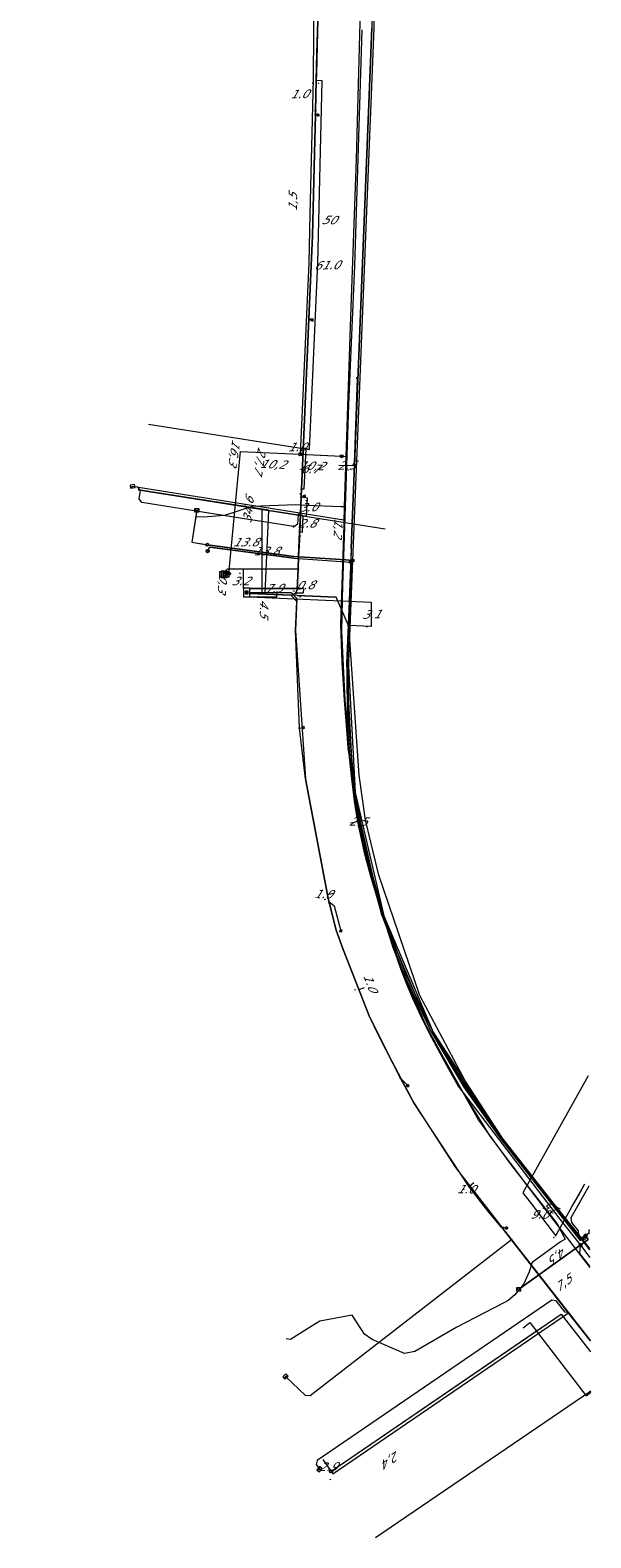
# Model space of a CAD drawing. Header units: metres. Extents: x 124576 to 133557, y 395865 to 402386.
# Tile 183 of 256: x 126582 to 126675, y 400557 to 400807. Entities that reach past the tile are written whole.
import ezdxf
from ezdxf.enums import TextEntityAlignment as Align

# ---------------------------------------------------------------- set-up
doc = ezdxf.new("R2010")
doc.units = ezdxf.units.M
doc.header["$MEASUREMENT"] = 0
for name, color, linetype, lineweight, true_color in [('LG_Datatransport_KPN_BV', 3, 'Continuous', 13, 0x00ff00), ('LG_Laag_Spanning', 7, 'Continuous', 13, 0x960000), ('LG_Laag_Spanning_Enexis_Netbeheer_BV', 7, 'Continuous', 13, 0x960000), ('LG_Laag_Spanning_Gemeente_Tilburg_Ruimtelijke_Uitvoering', 7, 'Continuous', 13, 0x960000), ('LG_Midden_Spanning', 7, 'Continuous', 13, 0xd20000), ('LG_Midden_Spanning_Enexis_Netbeheer_BV', 7, 'Continuous', 13, 0xd20000), ('LG_Riool_Onder_Druk_Gemeente_Tilburg_Ruimtelijke_Uitvoering', 7, 'Continuous', 13, 0x800080), ('LG_Riool_Vrij_Verval_Gemeente_Tilburg_Ruimtelijke_Uitvoering', 7, 'Continuous', 13, 0xca00a0), ('LG_unet-4_Brabant_Water', 5, 'Continuous', 13, 0x0000ff)]:
    doc.layers.add(name, color=color, linetype=linetype, lineweight=lineweight, true_color=true_color)
for name, color, linetype, lineweight in [('LG_Datatransport_P_KPN_BV', 7, 'Continuous', 0), ('LG_Laag_Spanning_P_Enexis_Netbeheer_BV', 7, 'Continuous', 0), ('LG_Midden_Spanning_P_Enexis_Netbeheer_BV', 7, 'Continuous', 0), ('LG_n00003_Spitters_Electrotechniek_BV', 7, 'Continuous', 13), ('LG_overig_P_Gemeente_Tilburg_Ruimtelijke_Uitvoering', 7, 'Continuous', 0), ('LG_Riool_Onder_Druk_P_Gemeente_Tilburg_Ruimtelijke_Uitvoering', 7, 'Continuous', 0), ('LG_Riool_Vrij_Verval_P_Gemeente_Tilburg_Ruimtelijke_Uitvoering', 7, 'Continuous', 0), ('MV_Datatransport', 7, 'Continuous', 0), ('MV_Laag_Spanning', 7, 'Continuous', 0), ('MV_Laag_Spanning_lijn', 7, 'Continuous', 0), ('MV_Laag_Spanning_pijl', 7, 'Continuous', 0), ('MV_Midden_Spanning', 7, 'Continuous', 0), ('MV_Midden_Spanning_lijn', 7, 'Continuous', 0), ('MV_Midden_Spanning_pijl', 7, 'Continuous', 0), ('MV_unet-4', 7, 'Continuous', 0)]:
    doc.layers.add(name, color=color, linetype=linetype, lineweight=lineweight)
doc.styles.add('Klic_Annotatie', font='verdanai.ttf', dxfattribs={"oblique": 20, "height": 1.4})

# ---------------------------------------------------------------- blocks, each defined once
blk = doc.blocks.new('Mof')
at = {"layer": 'LG_Laag_Spanning_P_Enexis_Netbeheer_BV'}
h = blk.add_hatch(color=256, dxfattribs=at)
edge = h.paths.add_edge_path()
edge.add_arc((0, 0), 2, 0, 360)
blk = doc.blocks.new('DeliveryPoint')
at = {"layer": 'LG_Laag_Spanning_P_Enexis_Netbeheer_BV', "flags": 128}
blk.add_lwpolyline([(-3.7, -2.5), (3.8, -2.5), (3.8, 2.5), (-3.7, 2.5), (-3.7, -2.5)], close=True, dxfattribs=at)
blk.add_lwpolyline([(-3.7, 2.5), (-3.7, 2.2), (0, 0), (3.8, 2.2)], dxfattribs=at)
blk = doc.blocks.new('Mof_1')
at = {"layer": 'LG_Midden_Spanning_P_Enexis_Netbeheer_BV'}
h = blk.add_hatch(color=256, dxfattribs=at)
edge = h.paths.add_edge_path()
edge.add_arc((0, 0), 2, 0, 360)
blk = doc.blocks.new('Streetlight')
at = {"layer": 'LG_Laag_Spanning_P_Enexis_Netbeheer_BV'}
for p, q in [((-1.8, 1.8), (-1.1, 1.1)), ((0, 2.5), (0, 1.5)), ((1.8, 1.8), (1.1, 1.1)), ((-1.1, -1.1), (-1.8, -1.8)), ((0, -1.5), (0, -2.5)), ((1.1, -1.1), (1.8, -1.8))]:
    blk.add_line(p, q, dxfattribs=at)
at = {"layer": 'LG_Laag_Spanning_P_Enexis_Netbeheer_BV', "flags": 128}
for points in [[(-2.5, 0), (-1.5, 0)], [(1.5, 0), (2.5, 0)]]:
    blk.add_lwpolyline(points, dxfattribs=at)
at = {"layer": 'LG_Laag_Spanning_P_Enexis_Netbeheer_BV'}
blk.add_circle((0, 0), 1.5, dxfattribs=at)
blk = doc.blocks.new('Aansluitkast_1')
at = {"layer": 'LG_Laag_Spanning_P_Enexis_Netbeheer_BV'}
for p, q in [((-2.5, 2.5), (2.5, 2.5)), ((0, -2.5), (0, 2.5))]:
    blk.add_line(p, q, dxfattribs=at)
at = {"layer": 'LG_Laag_Spanning_P_Enexis_Netbeheer_BV', "flags": 128}
blk.add_lwpolyline([(-5, -5), (5, -5), (5, 5), (-5, 5), (-5, -5)], close=True, dxfattribs=at)
blk = doc.blocks.new('m_pijl')
at = {"layer": 'MV_Laag_Spanning_pijl'}
blk.add_hatch(color=7, dxfattribs=at).paths.add_polyline_path([(-1, -0.3), (-1, 0), (-1, 0.3), (0, 0)])
at = {"layer": 'MV_Laag_Spanning_pijl', "flags": 128}
blk.add_lwpolyline([(-1, 0), (-1, 0.3), (0, 0), (-1, -0.3), (-1, 0)], close=True, dxfattribs=at)
blk = doc.blocks.new('m_pijl_1')
at = {"layer": 'MV_Midden_Spanning_pijl'}
blk.add_hatch(color=7, dxfattribs=at).paths.add_polyline_path([(-1, -0.3), (-1, 0), (-1, 0.3), (0, 0)])
at = {"layer": 'MV_Midden_Spanning_pijl', "flags": 128}
blk.add_lwpolyline([(-1, 0), (-1, 0.3), (0, 0), (-1, -0.3), (-1, 0)], close=True, dxfattribs=at)
blk = doc.blocks.new('Netstation')
at = {"layer": 'LG_Laag_Spanning_P_Enexis_Netbeheer_BV'}
for p, q in [((-2.5, 2.3), (2.5, -2.3)), ((2.5, 2.3), (-2.5, -2.3))]:
    blk.add_line(p, q, dxfattribs=at)
at = {"layer": 'LG_Laag_Spanning_P_Enexis_Netbeheer_BV', "flags": 128}
blk.add_lwpolyline([(-2.5, -2.3), (2.5, -2.3), (2.5, 2.3), (-2.5, 2.3), (-2.5, -2.3)], close=True, dxfattribs=at)
blk = doc.blocks.new('Netstation_1')
at = {"layer": 'LG_Midden_Spanning_P_Enexis_Netbeheer_BV'}
for p, q in [((-2.5, 2.3), (2.5, -2.3)), ((2.5, 2.3), (-2.5, -2.3))]:
    blk.add_line(p, q, dxfattribs=at)
at = {"layer": 'LG_Midden_Spanning_P_Enexis_Netbeheer_BV', "flags": 128}
blk.add_lwpolyline([(-2.5, -2.3), (2.5, -2.3), (2.5, 2.3), (-2.5, 2.3), (-2.5, -2.3)], close=True, dxfattribs=at)
blk = doc.blocks.new('Onbekend')
at = {"layer": 'LG_Riool_Onder_Druk_P_Gemeente_Tilburg_Ruimtelijke_Uitvoering'}
blk.add_hatch(color=256, dxfattribs=at).paths.add_polyline_path([(-0.3, -1.1, -0.262633), (0.2, 0.2), (0.6, 0.5, 0.379827), (0.7, 1.3), (0.7, 1.3, 0.228508), (0, 1.5), (0, 1.5, 0.459053), (-0.8, 0.8), (-1.3, 0.9, -0.414214), (-0.1, 2, -0.243799), (1.1, 1.5, -0.379827), (0.9, 0.1), (0.5, -0.2, 0.262633), (0.2, -1.1), (-0.2, -1.1)])
blk.add_circle((0, 0), 2.5, dxfattribs=at)
at = {"layer": 'LG_Riool_Onder_Druk_P_Gemeente_Tilburg_Ruimtelijke_Uitvoering', "extrusion": (0, 0, -1)}
blk.add_solid([(0.3, -2.1), (-0.2, -2.1), (0.3, -1.5), (-0.2, -1.5)], dxfattribs=at)
blk = doc.blocks.new('PuntVanLevering')
at = {"layer": 'LG_Riool_Vrij_Verval_P_Gemeente_Tilburg_Ruimtelijke_Uitvoering', "flags": 128}
blk.add_lwpolyline([(-3.8, -2.5), (3.8, -2.5), (3.8, 2.5), (-3.8, 2.5), (-3.8, -2.5)], close=True, dxfattribs=at)
blk.add_lwpolyline([(-3.8, 2.5), (-3.8, 2.2), (0, 0), (3.8, 2.2)], dxfattribs=at)
blk = doc.blocks.new('Onbekend_2')
at = {"layer": 'LG_Riool_Vrij_Verval_P_Gemeente_Tilburg_Ruimtelijke_Uitvoering'}
blk.add_hatch(color=256, dxfattribs=at).paths.add_polyline_path([(-0.3, -1.1, -0.262633), (0.2, 0.2), (0.6, 0.5, 0.379827), (0.7, 1.3), (0.7, 1.3, 0.228508), (0, 1.5), (0, 1.5, 0.459053), (-0.8, 0.8), (-1.3, 0.9, -0.414214), (-0.1, 2, -0.243799), (1.1, 1.5, -0.379827), (0.9, 0.1), (0.5, -0.2, 0.262633), (0.2, -1.1), (-0.2, -1.1)])
blk.add_circle((0, 0), 2.5, dxfattribs=at)
at = {"layer": 'LG_Riool_Vrij_Verval_P_Gemeente_Tilburg_Ruimtelijke_Uitvoering', "extrusion": (0, 0, -1)}
blk.add_solid([(0.3, -2.1), (-0.2, -2.1), (0.3, -1.5), (-0.2, -1.5)], dxfattribs=at)
blk = doc.blocks.new('Onbekend_1')
at = {"layer": 'LG_overig_P_Gemeente_Tilburg_Ruimtelijke_Uitvoering'}
blk.add_hatch(color=256, dxfattribs=at).paths.add_polyline_path([(-0.3, -1.1, -0.262633), (0.2, 0.2), (0.6, 0.5, 0.379827), (0.7, 1.3), (0.7, 1.3, 0.228508), (0, 1.5), (0, 1.5, 0.459053), (-0.8, 0.8), (-1.3, 0.9, -0.414214), (-0.1, 2, -0.243799), (1.1, 1.5, -0.379827), (0.9, 0.1), (0.5, -0.2, 0.262633), (0.2, -1.1), (-0.2, -1.1)])
blk.add_circle((0, 0), 2.5, dxfattribs=at)
at = {"layer": 'LG_overig_P_Gemeente_Tilburg_Ruimtelijke_Uitvoering', "extrusion": (0, 0, -1)}
blk.add_solid([(0.3, -2.1), (-0.2, -2.1), (0.3, -1.5), (-0.2, -1.5)], dxfattribs=at)
blk = doc.blocks.new('Onbekend_3')
at = {"layer": 'LG_Datatransport_P_KPN_BV'}
blk.add_hatch(color=256, dxfattribs=at).paths.add_polyline_path([(-0.3, -1.1, -0.262633), (0.2, 0.2), (0.6, 0.5, 0.379827), (0.7, 1.3), (0.7, 1.3, 0.228508), (0, 1.5), (0, 1.5, 0.459053), (-0.8, 0.8), (-1.3, 0.9, -0.414214), (-0.1, 2, -0.243799), (1.1, 1.5, -0.379827), (0.9, 0.1), (0.5, -0.2, 0.262633), (0.2, -1.1), (-0.2, -1.1)])
blk.add_circle((0, 0), 2.5, dxfattribs=at)
at = {"layer": 'LG_Datatransport_P_KPN_BV', "extrusion": (0, 0, -1)}
blk.add_solid([(0.3, -2.1), (-0.2, -2.1), (0.3, -1.5), (-0.2, -1.5)], dxfattribs=at)

msp = doc.modelspace()

# ---------------------------------------------------------------- linework, layer by layer
at = {"layer": 'LG_Datatransport_KPN_BV'}
for p, q in [((126626.99, 400736.6), (126633.83, 400736.29)), ((126628.03, 400736.56), (126633.82, 400736.29)), ((126632.07, 400568.4), (126666.76, 400592.07))]:
    msp.add_line(p, q, dxfattribs=at)
at = {"layer": 'LG_Datatransport_KPN_BV', "flags": 128}
for points in [[(126582.29, 400911), (126585.84, 400907.78), (126592.09, 400902.41), (126597.9, 400896.58), (126603.24, 400890.31), (126608.08, 400883.65), (126612.39, 400876.64), (126616.14, 400869.31), (126620.35, 400860.34), (126623.79, 400851.04), (126626.44, 400841.49), (126628.28, 400831.75), (126629.29, 400821.89), (126629.15, 400798.69), (126628.6, 400776.34), (126628.4, 400768.24), (126627.59, 400750.07), (126626.99, 400736.6)], [(126615.19, 400716.84), (126617.1, 400737.05), (126626.99, 400736.6)], [(126633.83, 400736.29), (126634.61, 400736.26), (126633.65, 400708.44), (126633.89, 400702.19), (126634.26, 400695.92), (126634.75, 400689.66), (126635.39, 400683.41), (126635.93, 400679.21), (126636.25, 400677.12), (126636.62, 400675.05), (126637.05, 400672.99), (126637.53, 400670.95), (126638.62, 400666.85), (126640.14, 400661.73), (126641.81, 400656.65), (126643.59, 400651.59), (126644.52, 400649.11), (126645.55, 400646.67), (126646.92, 400643.7), (126648.39, 400640.78), (126651.52, 400634.98), (126653.14, 400632.13), (126669.95, 400610.1), (126673.37, 400605.82)], [(126674.91, 400602.31), (126673.26, 400604.45), (126673.37, 400605.82)], [(126673.37, 400605.82), (126674.89, 400603.78)], [(126632.07, 400568.4), (126670.16, 400594.39), (126675.03, 400588.16)]]:
    msp.add_lwpolyline(points, dxfattribs=at)
at = {"layer": 'LG_Laag_Spanning', "flags": 128}
for points in [[(126615.21, 400717.16), (126613.61, 400717.16), (126613.6, 400717.16), (126613.6, 400717.15), (126613.6, 400716.35), (126613.6, 400716.35), (126613.61, 400716.34), (126615.21, 400716.34), (126615.22, 400716.35), (126615.22, 400716.35), (126615.22, 400717.15), (126615.22, 400717.16), (126615.21, 400717.16)], [(126618.61, 400713.02), (126618.61, 400713.02), (126618.61, 400713.02), (126618.62, 400713.02), (126618.62, 400713.02), (126618.62, 400713.02), (126618.62, 400713.02), (126618.62, 400713.02), (126618.62, 400713.02), (126618.62, 400713.02), (126618.62, 400713.03), (126618.62, 400713.03), (126618.62, 400714.43), (126618.62, 400714.43), (126618.62, 400714.43), (126618.62, 400714.43), (126618.62, 400714.43), (126618.62, 400714.43), (126618.62, 400714.43), (126618.62, 400714.43), (126618.62, 400714.44), (126618.62, 400714.44), (126618.61, 400714.44), (126618.61, 400714.44), (126618.61, 400714.44), (126617.61, 400714.44), (126617.61, 400714.44), (126617.61, 400714.44), (126617.61, 400714.44), (126617.61, 400714.44), (126617.61, 400714.44), (126617.6, 400714.43), (126617.6, 400714.43), (126617.6, 400714.43), (126617.6, 400714.43), (126617.6, 400714.43), (126617.6, 400714.43), (126617.6, 400714.43), (126617.6, 400713.03), (126617.6, 400713.03), (126617.6, 400713.02), (126617.6, 400713.02), (126617.6, 400713.02), (126617.6, 400713.02), (126617.6, 400713.02), (126617.6, 400713.02), (126617.61, 400713.02), (126617.61, 400713.02), (126617.61, 400713.02), (126617.61, 400713.02), (126617.61, 400713.02), (126618.61, 400713.02), (126618.61, 400713.02)]]:
    msp.add_lwpolyline(points, dxfattribs=at)
at = {"layer": 'LG_Laag_Spanning_Enexis_Netbeheer_BV'}
for p, q in [((126629.5, 400792.75), (126629.91, 400792.74)), ((126628.42, 400758.99), (126628.67, 400758.91)), ((126628.67, 400758.91), (126628.96, 400758.83)), ((126627.14, 400729.53), (126627.62, 400729.64)), ((126625.44, 400713.28), (126618.61, 400713.59)), ((126625.44, 400713.28), (126618.61, 400713.59)), ((126625.44, 400713.28), (126626.24, 400713.63)), ((126626.49, 400713.23), (126625.44, 400713.28)), ((126626.49, 400713.23), (126632.9, 400712.95)), ((126626.49, 400713.23), (126632.9, 400712.95)), ((126632.9, 400712.95), (126626.49, 400713.23)), ((126626.86, 400691.31), (126627.47, 400691.41)), ((126643.58, 400633.42), (126644.78, 400632.19)), ((126655.16, 400631.25), (126659.35, 400624.53)), ((126671.96, 400612.13), (126674.1, 400615.95)), ((126672.73, 400611.94), (126674.78, 400615.61)), ((126660.21, 400608.88), (126661.13, 400608.63))]:
    msp.add_line(p, q, dxfattribs=at)
at = {"layer": 'LG_Laag_Spanning_Enexis_Netbeheer_BV', "flags": 128}
for points in [[(126629.83, 400806.39), (126629.88, 400808.28), (126629.89, 400808.81), (126629.94, 400810.04), (126629.45, 400825.95), (126628.46, 400833.26), (126628.28, 400834.3), (126626.93, 400840.9), (126625.35, 400847.15), (126625.34, 400847.16), (126621.6, 400858.39), (126621.23, 400859.29), (126621.08, 400859.64), (126617.39, 400867.85), (126614.16, 400874.16), (126610.12, 400880.95), (126609.76, 400881.53), (126604.46, 400889.02), (126604.07, 400889.54), (126597.82, 400896.95), (126587.3, 400907.13), (126583.01, 400911)], [(126629.83, 400806.39), (126629.88, 400808.28), (126629.89, 400808.81), (126629.94, 400810.04), (126629.45, 400825.95), (126628.46, 400833.26), (126628.28, 400834.3), (126626.93, 400840.9), (126625.35, 400847.15), (126625.34, 400847.16), (126621.6, 400858.39), (126621.23, 400859.29), (126621.08, 400859.64), (126617.39, 400867.85), (126614.16, 400874.16), (126610.12, 400880.95), (126609.76, 400881.53), (126604.46, 400889.02), (126604.07, 400889.54), (126597.82, 400896.95), (126587.3, 400907.13), (126583.01, 400911)], [(126629.88, 400808.28), (126629.83, 400806.39), (126629.66, 400799.49), (126629.63, 400798.4), (126629.51, 400793.43), (126629.5, 400792.75), (126629.34, 400786.37), (126629.01, 400772.78), (126628.42, 400758.99), (126627.2, 400730.84), (126627.14, 400729.53), (126627.03, 400726.92), (126627.01, 400726.51), (126626.89, 400723.7), (126626.72, 400719.71), (126626.72, 400719.68), (126626.63, 400717.63), (126626.48, 400714.24), (126626.24, 400713.63), (126625.44, 400713.28), (126618.61, 400713.59)], [(126626.24, 400713.63), (126626.48, 400714.24), (126626.63, 400717.63), (126626.72, 400719.68), (126626.72, 400719.71), (126626.89, 400723.7), (126627.01, 400726.51), (126627.03, 400726.92), (126627.14, 400729.53), (126627.2, 400730.84), (126628.42, 400758.99), (126629.01, 400772.78), (126629.34, 400786.37), (126629.5, 400792.75), (126629.51, 400793.43), (126629.63, 400798.4), (126629.66, 400799.49), (126629.83, 400806.39), (126629.88, 400808.28)], [(126629.63, 400798.4), (126629.66, 400799.49), (126629.83, 400806.39)], [(126629.63, 400798.4), (126629.75, 400802.94), (126629.83, 400806.39)], [(126629.63, 400798.4), (126629.75, 400802.94), (126629.83, 400806.39)], [(126629.63, 400798.4), (126629.66, 400799.49), (126629.83, 400806.39)], [(126627.01, 400726.51), (126627.03, 400726.92), (126627.14, 400729.53), (126627.2, 400730.84), (126628.42, 400758.99), (126629.01, 400772.78), (126629.34, 400786.37), (126629.5, 400792.75), (126629.51, 400793.43), (126629.63, 400798.4)], [(126627.01, 400726.51), (126627.03, 400726.92), (126627.14, 400729.53), (126627.2, 400730.84), (126628.42, 400758.99), (126629.01, 400772.78), (126629.34, 400786.37), (126629.5, 400792.75), (126629.51, 400793.43), (126629.63, 400798.4)], [(126636.39, 400749.22), (126634.95, 400708.43), (126634.95, 400708.3)], [(126636.39, 400749.22), (126634.95, 400708.43), (126634.95, 400708.3)], [(126625.87, 400724.67), (126623.43, 400725.06), (126618.11, 400725.9), (126600.75, 400728.64), (126600.33, 400729.21), (126600.51, 400730.3), (126600.55, 400730.59), (126600.13, 400731.16), (126599.25, 400731.3)], [(126627.03, 400726.92), (126626.62, 400726.58), (126626.55, 400725.07), (126626.04, 400724.65), (126626.03, 400724.65), (126625.87, 400724.67)], [(126626.72, 400719.68), (126626.72, 400719.71), (126626.89, 400723.7), (126627.01, 400726.51)], [(126627.01, 400726.51), (126626.86, 400723.06), (126626.86, 400722.98), (126626.85, 400722.7), (126626.84, 400722.56), (126626.84, 400722.41), (126626.72, 400719.68)], [(126627.01, 400726.51), (126626.86, 400723.06), (126626.86, 400722.98), (126626.85, 400722.7), (126626.84, 400722.56), (126626.84, 400722.41), (126626.72, 400719.68)], [(126626.72, 400719.68), (126626.72, 400719.71), (126626.89, 400723.7), (126627.01, 400726.51)], [(126625.44, 400713.28), (126626.24, 400713.63), (126626.48, 400714.24), (126626.63, 400717.63), (126626.72, 400719.68), (126626.63, 400717.63), (126626.72, 400719.68)], [(126626.24, 400713.63), (126626.48, 400714.24), (126626.63, 400717.63), (126626.72, 400719.68)], [(126626.63, 400717.63), (126614.88, 400717.63), (126614.41, 400717.15), (126614.41, 400716.85)], [(126618.61, 400713.59), (126625.44, 400713.28), (126626.24, 400713.63)], [(126675.01, 400589.98), (126672.07, 400593.74), (126671.38, 400594.61), (126666.6, 400600.73), (126661.93, 400606.71), (126660.45, 400608.6), (126660.21, 400608.88), (126658.22, 400611.28), (126654.96, 400615.47), (126645.8, 400629.35), (126643.58, 400633.42), (126640.01, 400640.41), (126638.42, 400643.74), (126638.4, 400643.76), (126634.11, 400654.7), (126632.96, 400657.88), (126631.79, 400662.46), (126631.58, 400663.42), (126631.5, 400663.77), (126627.87, 400682.91), (126627.86, 400682.93), (126626.86, 400691.31), (126626.19, 400707.47), (126626.4, 400712.24), (126625.44, 400713.28), (126618.61, 400713.59)], [(126634.95, 400708.3), (126632.94, 400712.95), (126632.9, 400712.95), (126626.49, 400713.23), (126625.44, 400713.28), (126618.61, 400713.59)], [(126658.22, 400611.28), (126654.96, 400615.47), (126645.8, 400629.35), (126643.58, 400633.42), (126640.01, 400640.41), (126638.42, 400643.74), (126638.4, 400643.76), (126634.11, 400654.7), (126632.96, 400657.88), (126631.79, 400662.46), (126631.58, 400663.42), (126631.5, 400663.77), (126627.87, 400682.91), (126627.86, 400682.93), (126626.86, 400691.31), (126626.19, 400707.47), (126626.4, 400712.24), (126625.44, 400713.28), (126618.61, 400713.59)], [(126666.6, 400600.73), (126661.93, 400606.71), (126660.45, 400608.6), (126660.21, 400608.88), (126658.22, 400611.28), (126654.96, 400615.47), (126645.8, 400629.35), (126643.58, 400633.42), (126640.01, 400640.41), (126638.42, 400643.74), (126638.4, 400643.76), (126634.11, 400654.7), (126632.96, 400657.88), (126631.79, 400662.46), (126631.58, 400663.42), (126631.5, 400663.77), (126627.87, 400682.91), (126627.86, 400682.93), (126626.86, 400691.31), (126626.19, 400707.47), (126626.4, 400712.24), (126625.44, 400713.28)], [(126666.6, 400600.73), (126661.93, 400606.71), (126660.45, 400608.6), (126660.21, 400608.88), (126658.22, 400611.28), (126654.96, 400615.47), (126645.8, 400629.35), (126643.58, 400633.42), (126640.01, 400640.41), (126638.42, 400643.74), (126638.4, 400643.76), (126634.11, 400654.7), (126632.96, 400657.88), (126631.79, 400662.46), (126631.58, 400663.42), (126631.5, 400663.77), (126627.87, 400682.91), (126627.86, 400682.93), (126626.86, 400691.31), (126626.19, 400707.47), (126626.4, 400712.24), (126625.44, 400713.28)], [(126658.22, 400611.28), (126654.96, 400615.47), (126645.8, 400629.35), (126643.58, 400633.42), (126640.01, 400640.41), (126638.42, 400643.74), (126638.4, 400643.76), (126634.11, 400654.7), (126632.96, 400657.88), (126631.79, 400662.46), (126631.58, 400663.42), (126631.5, 400663.77), (126627.87, 400682.91), (126627.86, 400682.93), (126626.86, 400691.31), (126626.19, 400707.47), (126626.4, 400712.24), (126625.44, 400713.28)], [(126634.95, 400708.3), (126632.94, 400712.95), (126632.9, 400712.95)], [(126634.95, 400708.3), (126636.68, 400683.55), (126636.69, 400683.53), (126637.74, 400676.12), (126637.75, 400676.07), (126639.86, 400667.23), (126639.87, 400667.21), (126646.74, 400647.18), (126655.16, 400631.25), (126659.35, 400624.53), (126673.09, 400607.47), (126674.88, 400605.24)], [(126634.95, 400708.3), (126636.68, 400683.55), (126636.69, 400683.53), (126637.74, 400676.12), (126637.75, 400676.07), (126639.86, 400667.23), (126639.87, 400667.21), (126646.74, 400647.18), (126655.16, 400631.25)], [(126631.79, 400662.46), (126632, 400662.44), (126632.62, 400661.9), (126633.71, 400657.81)], [(126655.16, 400631.25), (126657.44, 400627.59), (126659.35, 400624.53)], [(126655.16, 400631.25), (126657.44, 400627.59), (126659.35, 400624.53)], [(126655.16, 400631.25), (126657.44, 400627.59), (126659.35, 400624.53)], [(126659.35, 400624.53), (126673.09, 400607.47), (126674.88, 400605.24)], [(126673.09, 400607.47), (126673.03, 400608.18), (126671.93, 400609.55), (126671.85, 400610.38), (126674.79, 400615.63)], [(126671.96, 400612.13), (126673.03, 400614.04), (126674.1, 400615.95)], [(126671.96, 400612.13), (126673.03, 400614.04), (126674.1, 400615.95)], [(126675.01, 400589.98), (126672.07, 400593.74), (126671.38, 400594.61), (126666.6, 400600.73), (126661.93, 400606.71), (126660.45, 400608.6), (126660.21, 400608.88), (126658.22, 400611.28)], [(126666.6, 400600.73), (126661.93, 400606.71), (126660.45, 400608.6), (126660.21, 400608.88), (126658.22, 400611.28)], [(126661.93, 400606.71), (126628.63, 400580.88), (126627.87, 400580.92), (126624.53, 400584.09)], [(126674.88, 400605.24), (126673.09, 400607.47), (126674.88, 400605.24)], [(126672.07, 400593.74), (126671.38, 400594.61), (126666.6, 400600.73)], [(126672.07, 400593.74), (126671.38, 400594.61), (126666.6, 400600.73)], [(126672.07, 400593.74), (126669.34, 400597.23), (126667.8, 400599.19), (126666.6, 400600.73)], [(126672.07, 400593.74), (126669.34, 400597.23), (126667.8, 400599.19), (126666.6, 400600.73)], [(126672.07, 400593.74), (126669.34, 400597.23), (126667.8, 400599.19), (126666.6, 400600.73)], [(126672.07, 400593.74), (126671.38, 400594.61), (126666.6, 400600.73)], [(126671.38, 400594.61), (126670.81, 400594.7), (126669.32, 400596.6), (126668.6, 400596.71), (126629.77, 400570.21), (126629.64, 400569.51), (126630.15, 400568.77)], [(126675.01, 400589.98), (126672.07, 400593.74)], [(126675.01, 400589.98), (126672.07, 400593.74)]]:
    msp.add_lwpolyline(points, dxfattribs=at)
at = {"layer": 'LG_Laag_Spanning_Gemeente_Tilburg_Ruimtelijke_Uitvoering', "flags": 128}
for points in [[(126627.91, 400835.48), (126636.31, 400836.89), (126636.43, 400836.3), (126638.9, 400815.59), (126638.86, 400807.1), (126635.43, 400721.02), (126635.34, 400718.77)], [(126611.65, 400720.58), (126612.05, 400721.26), (126625.92, 400719.41), (126634.51, 400718.83), (126635.34, 400718.77)], [(126635.34, 400718.77), (126634.67, 400701.97), (126635.73, 400681.03), (126640.4, 400660.59), (126648.55, 400641.27), (126659.94, 400623.66), (126660.19, 400623.33), (126673.33, 400606.57), (126673.93, 400606.95)]]:
    msp.add_lwpolyline(points, dxfattribs=at)
at = {"layer": 'LG_Midden_Spanning', "flags": 128}
msp.add_lwpolyline([(126618.61, 400713.02), (126618.61, 400713.02), (126618.61, 400713.02), (126618.62, 400713.02), (126618.62, 400713.02), (126618.62, 400713.02), (126618.62, 400713.02), (126618.62, 400713.02), (126618.62, 400713.02), (126618.62, 400713.02), (126618.62, 400713.03), (126618.62, 400713.03), (126618.62, 400714.43), (126618.62, 400714.43), (126618.62, 400714.43), (126618.62, 400714.43), (126618.62, 400714.43), (126618.62, 400714.43), (126618.62, 400714.43), (126618.62, 400714.43), (126618.62, 400714.44), (126618.62, 400714.44), (126618.61, 400714.44), (126618.61, 400714.44), (126618.61, 400714.44), (126617.61, 400714.44), (126617.61, 400714.44), (126617.61, 400714.44), (126617.61, 400714.44), (126617.61, 400714.44), (126617.61, 400714.44), (126617.6, 400714.43), (126617.6, 400714.43), (126617.6, 400714.43), (126617.6, 400714.43), (126617.6, 400714.43), (126617.6, 400714.43), (126617.6, 400714.43), (126617.6, 400713.03), (126617.6, 400713.03), (126617.6, 400713.02), (126617.6, 400713.02), (126617.6, 400713.02), (126617.6, 400713.02), (126617.6, 400713.02), (126617.6, 400713.02), (126617.61, 400713.02), (126617.61, 400713.02), (126617.61, 400713.02), (126617.61, 400713.02), (126617.61, 400713.02), (126618.61, 400713.02), (126618.61, 400713.02)], dxfattribs=at)
at = {"layer": 'LG_Midden_Spanning_Enexis_Netbeheer_BV'}
msp.add_line((126618.61, 400713.73), (126623.05, 400713.73), dxfattribs=at)
msp.add_line((126618.61, 400713.73), (126623.05, 400713.73), dxfattribs=at)
at = {"layer": 'LG_Midden_Spanning_Enexis_Netbeheer_BV', "flags": 128}
for points in [[(126618.61, 400713.73), (126623.05, 400713.73), (126625.47, 400713.73), (126626.43, 400712.73), (126626.19, 400707.47), (126627.86, 400682.93), (126627.87, 400682.91), (126631.5, 400663.77), (126631.5, 400663.77), (126631.58, 400663.42), (126632.96, 400657.88), (126634.11, 400654.7), (126638.4, 400643.76), (126641.63, 400637.15), (126645.8, 400629.35), (126652.66, 400618.63), (126660.44, 400608.6), (126675.01, 400589.98)], [(126623.05, 400713.73), (126625.47, 400713.73), (126626.43, 400712.73), (126626.19, 400707.47), (126627.86, 400682.93), (126627.87, 400682.91), (126631.5, 400663.77), (126631.5, 400663.77), (126631.58, 400663.42), (126632.96, 400657.88), (126634.11, 400654.7), (126638.4, 400643.76), (126641.63, 400637.15), (126645.8, 400629.35), (126652.66, 400618.63), (126660.44, 400608.6), (126675.01, 400589.98)]]:
    msp.add_lwpolyline(points, dxfattribs=at)
at = {"layer": 'LG_n00003_Spitters_Electrotechniek_BV'}
for p, q in [((126637.11, 400818.04), (126636.23, 400785.41)), ((126637.11, 400818.04), (126636.23, 400785.41)), ((126636.23, 400785.41), (126635.27, 400757.82)), ((126636.23, 400785.41), (126635.27, 400757.82)), ((126635.27, 400757.82), (126634.27, 400727.93)), ((126635.27, 400757.82), (126634.27, 400727.93)), ((126610.94, 400726.22), (126609.75, 400726.27)), ((126614.44, 400726.48), (126610.94, 400726.22)), ((126619.02, 400727.98), (126614.44, 400726.48)), ((126626.25, 400728.23), (126619.02, 400727.98)), ((126627.98, 400728.13), (126626.25, 400728.23)), ((126633.74, 400727.92), (126627.98, 400728.13)), ((126634.27, 400727.93), (126633.74, 400727.92)), ((126634.27, 400727.93), (126633.77, 400704.84)), ((126633.77, 400704.84), (126634.89, 400688.02)), ((126634.89, 400688.02), (126637.86, 400669.66)), ((126637.86, 400669.66), (126642.29, 400655.04)), ((126642.29, 400655.04), (126648, 400641.61)), ((126648, 400641.61), (126651.59, 400635.26)), ((126651.59, 400635.26), (126656.51, 400626.46)), ((126656.51, 400626.46), (126661.94, 400619)), ((126661.94, 400619), (126669.49, 400609.32)), ((126669.49, 400609.32), (126670.84, 400606.82)), ((126670.84, 400606.82), (126670.06, 400606.34)), ((126670.06, 400606.34), (126665.37, 400602.92)), ((126665.37, 400602.92), (126664.9, 400601.4)), ((126663.97, 400599.39), (126662.51, 400597.58)), ((126664.9, 400601.4), (126663.97, 400599.39)), ((126661.41, 400596.65), (126660.67, 400596.27)), ((126662.51, 400597.58), (126661.41, 400596.65)), ((126635.6, 400594.24), (126630.23, 400593.24)), ((126637.64, 400591.09), (126635.6, 400594.24)), ((126660.67, 400596.27), (126652.88, 400592.24)), ((126628.79, 400592.34), (126625.4, 400590.22)), ((126630.23, 400593.24), (126628.79, 400592.34)), ((126652.88, 400592.24), (126645.95, 400588.23)), ((126625.4, 400590.22), (126624.66, 400590.3)), ((126638.91, 400590.18), (126637.64, 400591.09)), ((126644.26, 400587.87), (126638.91, 400590.18)), ((126645.95, 400588.23), (126644.26, 400587.87))]:
    msp.add_line(p, q, dxfattribs=at)
at = {"layer": 'LG_Riool_Onder_Druk_Gemeente_Tilburg_Ruimtelijke_Uitvoering'}
for p, q in [((126635.43, 400721.02), (126638.86, 400807.1)), ((126625.91, 400719.41), (126612.06, 400721.25)), ((126625.95, 400719.71), (126612.1, 400721.55)), ((126625.93, 400719.41), (126634.51, 400718.83)), ((126634.53, 400719.13), (126625.95, 400719.71)), ((126634.53, 400719.13), (126625.95, 400719.71)), ((126634.51, 400718.83), (126635.34, 400718.77)), ((126635.65, 400719.05), (126634.53, 400719.13)), ((126635.43, 400721.02), (126634.68, 400702.31)), ((126660.19, 400623.33), (126673.33, 400606.57)), ((126673.33, 400606.57), (126673.93, 400606.95)), ((126674.21, 400607.41), (126673.43, 400606.92)), ((126673.43, 400606.92), (126673.79, 400607.15)), ((126673.43, 400606.92), (126674.88, 400605.06)), ((126674.86, 400607.85), (126674.63, 400607.7))]:
    msp.add_line(p, q, dxfattribs=at)
at = {"layer": 'LG_Riool_Onder_Druk_Gemeente_Tilburg_Ruimtelijke_Uitvoering', "flags": 128}
for points in [[(126624.8, 400837.75), (126625.67, 400834.92), (126636.64, 400836.83), (126636.73, 400836.37), (126638.34, 400826.69), (126639.15, 400816.91), (126639.16, 400807.09), (126639.16, 400807.09), (126635.65, 400719.05)], [(126627.65, 400835.27), (126636.64, 400836.83), (126636.73, 400836.36), (126639.2, 400815.59), (126639.16, 400807.09), (126635.65, 400719.05)], [(126609.83, 400727.08), (126609.03, 400722.07), (126611.11, 400721.72)], [(126611.61, 400721.64), (126625.95, 400719.71), (126634.53, 400719.13), (126635.65, 400719.05)], [(126635.65, 400719.05), (126634.53, 400719.13), (126625.95, 400719.71), (126612.1, 400721.55)], [(126635.65, 400719.05), (126634.98, 400702.3), (126634.96, 400701.55), (126636.08, 400680.66), (126640.81, 400660.28), (126649.01, 400641.04), (126660.43, 400623.51), (126673.43, 400606.92)], [(126673.43, 400606.92), (126660.43, 400623.51), (126654.29, 400632.11), (126648.92, 400641.21), (126644.38, 400650.74), (126640.7, 400660.64), (126637.9, 400670.83), (126636, 400681.22), (126635.03, 400691.74), (126634.98, 400702.3), (126634.98, 400702.3), (126635.65, 400719.05)], [(126634.68, 400702.31), (126634.73, 400691.72), (126635.7, 400681.18), (126637.6, 400670.76), (126640.41, 400660.55), (126644.11, 400650.63), (126648.66, 400641.07), (126654.04, 400631.94), (126660.19, 400623.33)], [(126674.48, 400607.01), (126674.64, 400606.76), (126663.34, 400598.65)], [(126673.43, 400606.92), (126674.88, 400605.07)], [(126673.43, 400606.92), (126674.88, 400605.06)]]:
    msp.add_lwpolyline(points, dxfattribs=at)
at = {"layer": 'LG_Riool_Vrij_Verval_Gemeente_Tilburg_Ruimtelijke_Uitvoering'}
msp.add_line((126674.86, 400607.86), (126674.21, 400607.41), dxfattribs=at)
at = {"layer": 'LG_Riool_Vrij_Verval_Gemeente_Tilburg_Ruimtelijke_Uitvoering', "flags": 128}
for points in [[(126609.87, 400727.33), (126609.03, 400722.07), (126611.61, 400721.64)], [(126663.13, 400598.5), (126674.64, 400606.76), (126674.21, 400607.41)]]:
    msp.add_lwpolyline(points, dxfattribs=at)
at = {"layer": 'LG_Riool_Vrij_Verval_P_Gemeente_Tilburg_Ruimtelijke_Uitvoering', "flags": 128}
for points in [[(126674.86, 400608.29), (126674.75, 400608.29), (126674.75, 400607.79), (126674.86, 400607.79)], [(126674.75, 400608.29), (126674.75, 400608.26), (126674.86, 400608.2)]]:
    msp.add_lwpolyline(points, dxfattribs=at)
at = {"layer": 'LG_unet-4_Brabant_Water', "flags": 128}
for points in [[(126637.16, 400806.81), (126635.94, 400767.76), (126635, 400744.82), (126634.25, 400722.96), (126633.75, 400708.43), (126634.35, 400695.92), (126634.85, 400689.66), (126635.49, 400683.42), (126636.03, 400679.22), (126637.14, 400673.01), (126638.71, 400666.87), (126640.23, 400661.75), (126643.68, 400651.62), (126647, 400643.74), (126648.47, 400640.82), (126653.22, 400632.17), (126658.37, 400623.82), (126665.1, 400614.9), (126673.43, 400604.02), (126674.91, 400602.09)], [(126600.23, 400731.17), (126634.19, 400725.76), (126634.25, 400722.96)], [(126663.86, 400592.12), (126664.97, 400592.99), (126674.3, 400580.87), (126675.08, 400581.47)]]:
    msp.add_lwpolyline(points, dxfattribs=at)
at = {"layer": 'MV_Laag_Spanning_lijn'}
for p, q in [((126601.89, 400741.61), (126628.53, 400737.41)), ((126627.89, 400737.56), (126627.49, 400737.57)), ((126621.75, 400727.35), (126600.17, 400730.75)), ((126600.17, 400730.75), (126627.01, 400726.52)), ((126628.17, 400729.37), (126627.14, 400729.53)), ((126627.6, 400730.82), (126627.2, 400730.84)), ((126627.01, 400726.52), (126628.03, 400726.36)), ((126627.41, 400726.5), (126627.01, 400726.51)), ((126627.29, 400723.68), (126626.89, 400723.7)), ((126627.5, 400714.43), (126618.61, 400714.43)), ((126626.48, 400714.43), (126626.48, 400714.24)), ((126618.61, 400713.03), (126638.72, 400712.13)), ((126627.46, 400713.63), (126626.24, 400713.63)), ((126638.7, 400708.13), (126634.95, 400708.3)), ((126674.64, 400633.79), (126663.82, 400614.45)), ((126669.24, 400607.27), (126671.96, 400612.13)), ((126632.36, 400567.98), (126671.38, 400594.61)), ((126675.08, 400581.66), (126639.46, 400557.4))]:
    msp.add_line(p, q, dxfattribs=at)
at = {"layer": 'MV_Laag_Spanning_pijl'}
for p, q in [((126630.64, 400798.37), (126629.64, 400798.4)), ((126628.53, 400737.41), (126627.54, 400737.57)), ((126627.89, 400737.56), (126627.6, 400730.82)), ((126633.36, 400734.82), (126635.86, 400734.73)), ((126628.03, 400726.36), (126628.17, 400729.37)), ((126621.75, 400727.35), (126621.13, 400713.56)), ((126627.41, 400726.5), (126627.29, 400723.68)), ((126617.61, 400714.43), (126617.61, 400717.63)), ((126618.61, 400714.43), (126626.48, 400714.43)), ((126627.5, 400714.43), (126627.46, 400713.63)), ((126635.28, 400675.67), (126637.75, 400676.07)), ((126632.48, 400663.98), (126631.5, 400663.77)), ((126655.74, 400616.09), (126654.96, 400615.47)), ((126630.72, 400570.37), (126632.36, 400567.98))]:
    msp.add_line(p, q, dxfattribs=at)
at = {"layer": 'MV_Laag_Spanning_pijl', "flags": 128}
for points in [[(126628.53, 400737.41), (126629.9, 400768.19), (126630.64, 400798.37)], [(126638.72, 400712.13), (126638.71, 400709.88), (126638.7, 400708.13)], [(126663.82, 400614.45), (126665.35, 400612.45), (126666.91, 400610.44), (126668.7, 400608.12), (126669.29, 400607.35)]]:
    msp.add_lwpolyline(points, dxfattribs=at)
at = {"layer": 'MV_Midden_Spanning_lijn'}
for p, q in [((126600.17, 400730.75), (126641.05, 400724.3)), ((126623.11, 400713.03), (126623.11, 400713.5))]:
    msp.add_line(p, q, dxfattribs=at)
at = {"layer": 'MV_Midden_Spanning_pijl'}
for p, q in [((126620.61, 400727.53), (126620.61, 400713.73)), ((126618.61, 400713.03), (126623.11, 400713.03)), ((126637.56, 400648.38), (126636.62, 400648.03))]:
    msp.add_line(p, q, dxfattribs=at)

# ---------------------------------------------------------------- block references
at = {"layer": 'LG_Datatransport_P_KPN_BV', "xscale": 0.1, "yscale": 0.1, "zscale": 0.1}
for p in [(126626.99, 400736.6), (126626.99, 400736.6), (126626.99, 400736.6), (126633.83, 400736.29), (126633.83, 400736.29), (126615.19, 400716.84), (126673.37, 400605.82), (126673.37, 400605.82), (126673.37, 400605.82), (126632.07, 400568.4)]:
    msp.add_blockref('Onbekend_3', p, dxfattribs=at)
at = {"layer": 'LG_Laag_Spanning_P_Enexis_Netbeheer_BV', "xscale": 0.1, "yscale": 0.1, "zscale": 0.1}
for name, p, rotation in [('Mof', (126629.51, 400793.43), 271), ('Streetlight', (126629.91, 400792.74), 1), ('Streetlight', (126628.96, 400758.83), 17), ('DeliveryPoint', (126599.25, 400731.3), 189), ('Mof', (126627.2, 400730.84), 272), ('Streetlight', (126627.62, 400729.64), 348), ('Mof', (126626.89, 400723.7), 272), ('DeliveryPoint', (126614.41, 400716.85), 90), ('Mof', (126626.24, 400713.63), 359), ('Streetlight', (126627.47, 400691.41), 351), ('Streetlight', (126633.71, 400657.81), 75.00000000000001), ('Streetlight', (126644.78, 400632.19), 46), ('Mof', (126658.22, 400611.28), 1), ('Streetlight', (126661.13, 400608.63), 15), ('DeliveryPoint', (126624.53, 400584.09), 223), ('DeliveryPoint', (126630.15, 400568.77), 56)]:
    msp.add_blockref(name, p, dxfattribs=dict(at, rotation=rotation))
for name, p in [('Mof', (126629.5, 400792.75)), ('Mof', (126628.42, 400758.99)), ('Mof', (126628.67, 400758.91)), ('Mof', (126636.39, 400749.22)), ('Mof', (126627.14, 400729.53)), ('Mof', (126627.03, 400726.92)), ('Mof', (126625.87, 400724.67)), ('Aansluitkast_1', (126614.41, 400716.75)), ('Mof', (126626.63, 400717.63)), ('Netstation', (126618.11, 400713.73)), ('Mof', (126634.95, 400708.3)), ('Mof', (126626.86, 400691.31)), ('Mof', (126631.79, 400662.46)), ('Mof', (126643.58, 400633.42)), ('Mof', (126660.21, 400608.88)), ('Mof', (126661.93, 400606.71)), ('Mof', (126673.09, 400607.47)), ('Mof', (126671.38, 400594.61))]:
    msp.add_blockref(name, p, dxfattribs=at)
at = {"layer": 'LG_Midden_Spanning_P_Enexis_Netbeheer_BV', "xscale": 0.1, "yscale": 0.1, "zscale": 0.1}
for name, p in [('Netstation_1', (126618.11, 400713.73)), ('Mof_1', (126623.05, 400713.73))]:
    msp.add_blockref(name, p, dxfattribs=at)
at = {"layer": 'LG_overig_P_Gemeente_Tilburg_Ruimtelijke_Uitvoering', "xscale": 0.1, "yscale": 0.1, "zscale": 0.1}
for p in [(126635.34, 400718.77), (126673.93, 400606.95)]:
    msp.add_blockref('Onbekend_1', p, dxfattribs=at)
at = {"layer": 'LG_Riool_Onder_Druk_P_Gemeente_Tilburg_Ruimtelijke_Uitvoering', "xscale": 0.1, "yscale": 0.1, "zscale": 0.1}
for p in [(126611.61, 400721.64), (126611.65, 400720.61), (126635.65, 400719.05), (126673.43, 400606.92), (126674.21, 400607.41)]:
    msp.add_blockref('Onbekend', p, dxfattribs=at)
at = {"layer": 'LG_Riool_Vrij_Verval_P_Gemeente_Tilburg_Ruimtelijke_Uitvoering', "xscale": 0.1, "yscale": 0.1, "zscale": 0.1}
for name, p in [('PuntVanLevering', (126609.87, 400727.33)), ('Onbekend_2', (126611.65, 400720.58)), ('PuntVanLevering', (126663.13, 400598.5))]:
    msp.add_blockref(name, p, dxfattribs=at)
at = {"layer": 'MV_Laag_Spanning_pijl', "xscale": 0.1, "yscale": 0.1, "zscale": 0.1}
for p, rotation in [((126629, 400798), 178), ((126630, 400798), 87.99999999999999), ((126627, 400737), 171), ((126635, 400734), 359), ((126627, 400730), 268.0000000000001), ((126628, 400729), 87), ((126627, 400723), 268.0000000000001), ((126617, 400717), 90), ((126621, 400713), 268.0000000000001), ((126627, 400713), 268.0000000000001), ((126638, 400708), 270), ((126637, 400676), 9), ((126631, 400663), 192), ((126654, 400615), 219), ((126669, 400607), 307.9999999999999), ((126632, 400567), 305)]:
    msp.add_blockref('m_pijl', p, dxfattribs=dict(at, rotation=rotation))
msp.add_blockref('m_pijl', (126626, 400714), dxfattribs=at)
at = {"layer": 'MV_Midden_Spanning_pijl', "xscale": 0.1, "yscale": 0.1, "zscale": 0.1}
for p, rotation in [((126620, 400713), 270), ((126636, 400648), 201)]:
    msp.add_blockref('m_pijl_1', p, dxfattribs=dict(at, rotation=rotation))
msp.add_blockref('m_pijl_1', (126623, 400713), dxfattribs=at)

# ---------------------------------------------------------------- texts
at = {"layer": 'MV_Datatransport', "style": 'Klic_Annotatie', "oblique": 20}
for s, rotation, p in [('1,5', 88.6, (126625.75, 400778.25)), ('50', 358.6, (126631.7, 400775.36)), ('16,3', 261, (126616.13, 400736.99)), ('27,7', 261, (126620.39, 400735.66)), ('10,2', 357.4, (126622.4, 400734.97)), ('10,2', 358, (126628.84, 400734.72)), ('1,2', 267.4, (126633.29, 400724.49)), ('0,3', 264.6, (126614.15, 400715.32)), ('15', 151.3, (126668.96, 400611.67)), ('4,5', 217.5, (126669.71, 400604.15)), ('7,5', 37.6, (126670.47, 400599.49)), ('2,4', 214.3, (126642.1, 400570.42))]:
    msp.add_text(s, height=1.4, rotation=rotation, dxfattribs=at).set_placement(p, align=Align.MIDDLE_CENTER)
at = {"layer": 'MV_Laag_Spanning', "style": 'Klic_Annotatie', "oblique": 20}
for s, rotation, p in [('1.0', 2, (126626.78, 400796.19)), ('61.0', 2, (126631.35, 400767.88)), ('1.0', 1, (126626.41, 400737.81)), ('2.5', 2, (126634.61, 400734.77)), ('3.0', 2, (126628.3, 400727.85)), ('7.9', 2, (126622.55, 400714.43)), ('0.8', 2, (126627.75, 400714.96)), ('3.1', 2, (126638.71, 400710.13)), ('2.5', 359, (126636.52, 400675.87)), ('1.0', 359, (126630.73, 400663.88)), ('1.0', 359, (126654.38, 400615.08)), ('9.0', 359, (126666.55, 400610.9)), ('2.9', 1, (126631.54, 400569.18))]:
    msp.add_text(s, height=1.4, rotation=rotation, dxfattribs=at).set_placement(p, align=Align.MIDDLE_CENTER)
for s, p in [('6.7', (126628.54, 400734.17)), ('2.8', (126628.06, 400725.18)), ('13.8', (126621.34, 400720.61)), ('3.2', (126617.09, 400715.65))]:
    msp.add_text(s, height=1.4, dxfattribs=at).set_placement(p, align=Align.MIDDLE_CENTER)
at = {"layer": 'MV_Midden_Spanning', "style": 'Klic_Annotatie', "oblique": 20}
msp.add_text('13.8', height=1.4, dxfattribs=at).set_placement((126617.92, 400722.08), align=Align.MIDDLE_CENTER)
for s, rotation, p in [('4.5', 270, (126621.01, 400711.17)), ('1.0', 291, (126638.57, 400649.25))]:
    msp.add_text(s, height=1.4, rotation=rotation, dxfattribs=at).set_placement(p, align=Align.MIDDLE_CENTER)
at = {"layer": 'MV_unet-4', "style": 'Klic_Annotatie', "oblique": 20}
msp.add_text('34,6', height=1.4, rotation=83.9, dxfattribs=at).set_placement((126618.39, 400727.32), align=Align.MIDDLE_CENTER)

doc.saveas('drawing.dxf')
